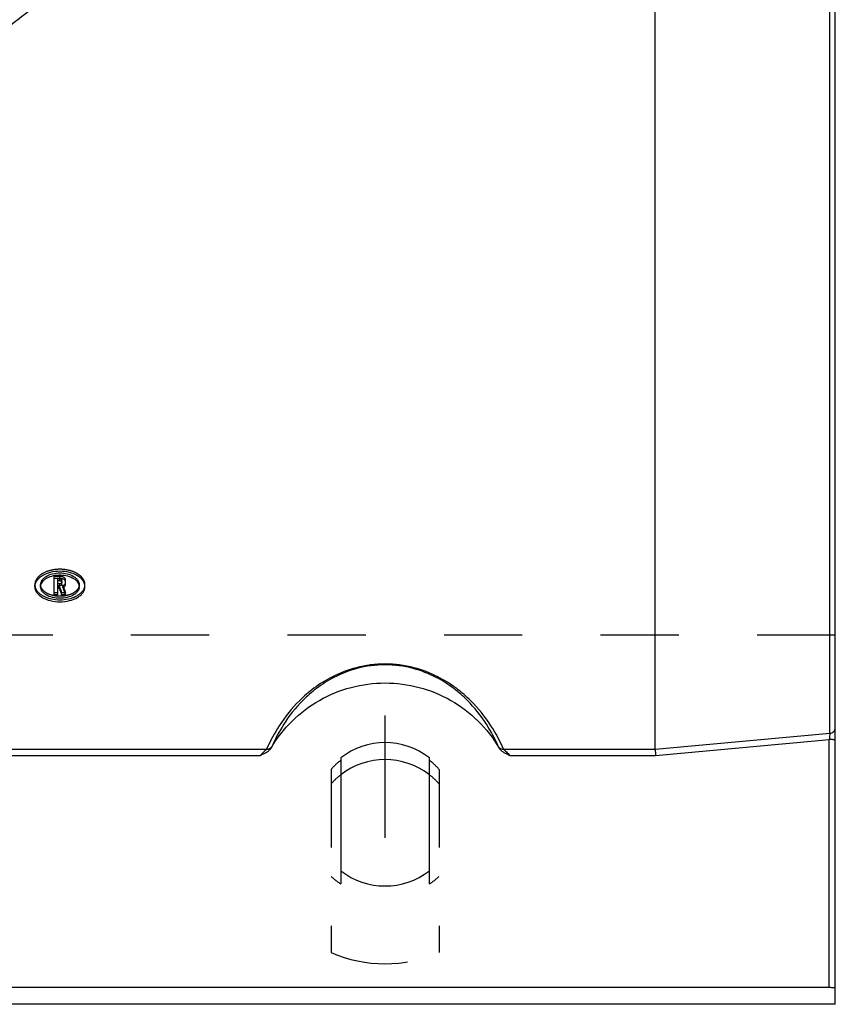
# Model space of a CAD drawing. Header units: millimetres. Extents: x 397 to 603, y 378 to 622.
# Tile 4 of 9: x 530 to 597, y 382 to 465. Entities that reach past the tile are written whole.
import ezdxf

# ---------------------------------------------------------------- set-up
doc = ezdxf.new("R2010")
doc.units = ezdxf.units.MM
doc.header["$LTSCALE"] = 65.185185
doc.linetypes.add('CENTER', pattern=[0.6, 0.375, -0.075, 0.075, -0.075])
doc.linetypes.add('HIDDEN', pattern=[0.2, 0.1, -0.1])
for name, color, linetype in [('FASEN', 7, 'CONTINUOUS'), ('FLAECHEN', 7, 'CONTINUOUS'), ('KOERPER', 7, 'CONTINUOUS'), ('KONST.EL_MIT_GEO', 7, 'CONTINUOUS')]:
    doc.layers.add(name, color=color, linetype=linetype)

msp = doc.modelspace()

# ---------------------------------------------------------------- linework, layer by layer
at = {"layer": 'FASEN', "color": 7, "linetype": 'Continuous'}
msp.add_circle((500, 500), 41.605, dxfattribs=at)
at = {"layer": 'FLAECHEN', "color": 8, "linetype": 'HIDDEN'}
msp.add_line((597.5, 413.259), (402.5, 413.259), dxfattribs=at)
at = {"layer": 'FLAECHEN', "color": 7, "linetype": 'Continuous'}
msp.add_line((597.5, 382.5), (402.5, 382.5), dxfattribs=at)
at = {"layer": 'KOERPER', "color": 2, "linetype": 'CENTER'}
msp.add_line((560, 396.356), (560, 406.558), dxfattribs=at)
at = {"layer": 'KOERPER', "color": 7, "linetype": 'Continuous'}
for p, q in [((556.3, 403.024), (556.3, 393.626)), ((563.7, 393.626), (563.7, 403.024))]:
    msp.add_line(p, q, dxfattribs=at)
at = {"layer": 'KOERPER', "color": 8, "linetype": 'HIDDEN'}
for p, q in [((555.5, 402.071), (555.5, 386.82)), ((564.5, 402.071), (564.5, 386.82)), ((556.3, 393.626), (556.3, 392.533)), ((563.7, 392.533), (563.7, 393.626))]:
    msp.add_line(p, q, dxfattribs=at)
at = {"layer": 'KOERPER', "color": 7, "linetype": 'Continuous'}
for centre, start, end in [((560, 398.27), 52.10672, 127.89328), ((560, 398.38), 232.10672, 307.89328)]:
    msp.add_arc(centre, 6.024, start, end, dxfattribs=at)
at = {"layer": 'KOERPER', "color": 8, "linetype": 'HIDDEN'}
for centre, radius, start, end in [((559.989, 398.09), 6, 127.93903, 138.43095), ((560.011, 398.09), 6, 41.56905, 52.06097), ((559.99, 398.165), 6.733, 228.17527, 236.76721), ((560.01, 398.165), 6.733, 303.23279, 311.82473)]:
    msp.add_arc(centre, radius, start, end, dxfattribs=at)
at = {"layer": 'KONST.EL_MIT_GEO', "color": 7, "linetype": 'Continuous'}
for p, q in [((597.5, 382.5), (597.5, 617.5)), ((597.044, 405.072), (597.044, 594.928)), ((582.5, 403.751), (582.5, 492.683)), ((532.913, 417.97), (532.43, 417.97)), ((532.43, 416.606), (532.43, 417.97)), ((532.913, 417.94), (532.751, 417.94)), ((532.751, 417.366), (532.751, 417.94)), ((532.913, 417.773), (532.751, 417.773)), ((532.913, 417.773), (532.913, 417.94)), ((533.072, 417.462), (533.072, 417.843)), ((533.393, 417.462), (533.393, 417.676)), ((531.309, 417.283), (531.309, 417.451)), ((532.751, 416.774), (532.43, 416.774)), ((532.913, 417.366), (532.751, 417.366)), ((532.851, 417.338), (532.751, 417.338)), ((532.751, 416.606), (532.751, 417.338)), ((532.851, 417.171), (532.751, 417.171)), ((532.851, 417.171), (532.851, 417.338)), ((533.325, 416.774), (533.058, 416.774)), ((533.058, 416.606), (533.058, 416.774)), ((533.163, 417.214), (533.163, 417.381)), ((534.517, 417.283), (534.517, 417.451)), ((532.751, 416.606), (532.43, 416.606)), ((533.387, 416.606), (533.058, 416.606)), ((597, 383.915), (597, 404.553)), ((449.873, 403.751), (550.127, 403.751)), ((569.873, 403.751), (582.5, 403.751)), ((450.386, 403.238), (549.614, 403.238)), ((570.386, 403.238), (582.522, 403.238)), ((403, 383.915), (597, 383.915))]:
    msp.add_line(p, q, dxfattribs=at)
at = {"layer": 'KONST.EL_MIT_GEO', "color": 8, "linetype": 'HIDDEN'}
for p, q in [((532.913, 418.138), (532.43, 418.138)), ((532.43, 417.97), (532.43, 418.138)), ((532.913, 417.533), (532.751, 417.533)), ((532.913, 417.97), (532.913, 418.138)), ((532.913, 417.366), (532.913, 417.533)), ((533.393, 417.676), (533.393, 417.843)), ((530.827, 417.451), (530.827, 417.442)), ((530.827, 417.283), (530.827, 417.451)), ((531.31, 417.442), (531.309, 417.451)), ((533.387, 416.774), (533.325, 416.774)), ((533.387, 416.606), (533.387, 416.774)), ((534.517, 417.451), (534.517, 417.442)), ((535, 417.283), (535, 417.451)), ((535, 417.442), (535, 417.451))]:
    msp.add_line(p, q, dxfattribs=at)
at = {"layer": 'KONST.EL_MIT_GEO', "color": 7, "linetype": 'Continuous'}
for centre, radius, start, end in [((499.703, 499.769), 43.169, 303.5958, 327.34172), ((532.913, 417.195), 0.776, 88.14193, 89.99949), ((532.913, 417.196), 0.774, 86.29499, 88.14333), ((531.626, 417.455), 0.8, 187.44669, 197.36969), ((533.915, 417.283), 0.602, 0.05067, 10.90362), ((534.2, 417.455), 0.8, 342.6303, 352.55331), ((560, 396.856), 6.024, 52.10221, 127.89779)]:
    msp.add_arc(centre, radius, start, end, dxfattribs=at)
at = {"layer": 'KONST.EL_MIT_GEO', "color": 8, "linetype": 'HIDDEN'}
for centre, radius, start, end in [((531.598, 417.451), 0.772, 180.60666, 186.17691), ((531.603, 417.451), 0.777, 186.1748, 187.3858), ((534.223, 417.451), 0.777, 352.6142, 353.8252), ((534.228, 417.451), 0.772, 353.82309, 359.39334), ((559.989, 396.878), 6, 127.9433, 138.43113), ((560.011, 396.878), 6, 41.56887, 52.0567), ((560, 397.019), 11.148, 246.19227, 293.80773)]:
    msp.add_arc(centre, radius, start, end, dxfattribs=at)
at = {"layer": 'KONST.EL_MIT_GEO', "color": 7, "linetype": 'Continuous'}
for centre, major_axis, start_param, end_param in [((534.342, 500), (-13.14, 103.772), -3.81419, -3.805141), ((534.342, 500), (-13.165, 103.972), -3.814065, -3.805033), ((534.671, 500), (-13.165, 103.972), -3.814744, -3.805033)]:
    msp.add_ellipse(centre, major_axis=major_axis, ratio=0.182047, start_param=start_param, end_param=end_param, dxfattribs=at)
at = {"layer": 'KONST.EL_MIT_GEO', "color": 8, "linetype": 'HIDDEN'}
msp.add_ellipse((534.671, 500), major_axis=(-13.14, 103.772), ratio=0.182047, start_param=-3.81487, end_param=-3.805141, dxfattribs=at)
at = {"layer": 'KONST.EL_MIT_GEO', "color": 7, "linetype": 'Continuous'}
for points, knots in [([(540.608, 477.163), (539.551, 475.392), (537.196, 471.997), (533.014, 467.433), (528.266, 463.465), (524.777, 461.256), (522.968, 460.27)], [0, 0, 0, 0, 0.250492, 0.50012, 0.74968, 1, 1, 1, 1]), ([(535, 417.283), (535, 417.367), (534.971, 417.541), (534.846, 417.785), (534.648, 418.008), (534.284, 418.277), (533.696, 418.508), (532.913, 418.601), (532.13, 418.508), (531.542, 418.277), (531.178, 418.008), (530.98, 417.785), (530.856, 417.541), (530.827, 417.367), (530.827, 417.283)], [0, 0, 0, 0, 0.046905, 0.096846, 0.151748, 0.212422, 0.349432, 0.5, 0.650568, 0.787578, 0.848252, 0.903154, 0.953095, 1, 1, 1, 1]), ([(531.309, 417.451), (531.309, 417.515), (531.332, 417.648), (531.428, 417.836), (531.58, 418.006), (531.86, 418.213), (532.312, 418.389), (532.913, 418.46), (533.515, 418.389), (533.967, 418.213), (534.247, 418.006), (534.399, 417.836), (534.495, 417.648), (534.517, 417.515), (534.517, 417.451)], [0, 0, 0, 0, 0.046918, 0.09683, 0.151688, 0.212328, 0.349343, 0.5, 0.650657, 0.787672, 0.848312, 0.90317, 0.953082, 1, 1, 1, 1]), ([(531.309, 417.283), (531.309, 417.345), (531.33, 417.473), (531.419, 417.654), (531.56, 417.82), (531.822, 418.023), (532.247, 418.203), (532.822, 418.289), (533.408, 418.243), (533.86, 418.095), (534.155, 417.913), (534.326, 417.759), (534.448, 417.586), (534.494, 417.459), (534.506, 417.397)], [0, 0, 0, 0, 0.046417, 0.095605, 0.149411, 0.208695, 0.342602, 0.490783, 0.641011, 0.780415, 0.843118, 0.900262, 0.952143, 1, 1, 1, 1]), ([(532.913, 417.94), (532.934, 417.94), (532.973, 417.936), (533.024, 417.916), (533.061, 417.885), (533.072, 417.856), (533.072, 417.843)], [0, 0, 0, 0, 0.302227, 0.576869, 0.807116, 1, 1, 1, 1]), ([(532.913, 417.773), (532.934, 417.773), (532.973, 417.769), (533.024, 417.749), (533.061, 417.718), (533.072, 417.689), (533.072, 417.676)], [0, 0, 0, 0, 0.302244, 0.576895, 0.807136, 1, 1, 1, 1]), ([(533.072, 417.462), (533.072, 417.45), (533.061, 417.421), (533.024, 417.39), (532.973, 417.37), (532.934, 417.366), (532.913, 417.366)], [0, 0, 0, 0, 0.19233, 0.422338, 0.697225, 1, 1, 1, 1]), ([(533.393, 417.676), (533.393, 417.713), (533.366, 417.793), (533.267, 417.884), (533.128, 417.946), (533.02, 417.965), (532.963, 417.969)], [0, 0, 0, 0, 0.195304, 0.424792, 0.69715, 1, 1, 1, 1]), ([(533.163, 417.381), (533.186, 417.389), (533.263, 417.423), (533.334, 417.48), (533.365, 417.532)], [0, 0, 0, 0, 0.282736, 1, 1, 1, 1]), ([(533.163, 417.214), (533.197, 417.226), (533.257, 417.255), (533.332, 417.314), (533.381, 417.384), (533.393, 417.437), (533.393, 417.462)], [0, 0, 0, 0, 0.296014, 0.558723, 0.789482, 1, 1, 1, 1]), ([(533.365, 417.532), (533.369, 417.54), (533.385, 417.57), (533.393, 417.605), (533.393, 417.63)], [0, 0, 0, 0, 0.260709, 1, 1, 1, 1]), ([(530.827, 417.283), (530.827, 417.2), (530.855, 417.028), (530.98, 416.787), (531.178, 416.57), (531.544, 416.309), (532.133, 416.09), (532.913, 416.003), (533.694, 416.09), (534.283, 416.309), (534.648, 416.57), (534.846, 416.787), (534.971, 417.028), (535, 417.2), (535, 417.283)], [0, 0, 0, 0, 0.046965, 0.096616, 0.151113, 0.211481, 0.348577, 0.5, 0.651423, 0.788519, 0.848887, 0.903384, 0.953035, 1, 1, 1, 1]), ([(530.863, 417.216), (530.886, 417.143), (530.955, 416.996), (531.115, 416.8), (531.327, 416.625), (531.683, 416.419), (532.218, 416.246), (532.913, 416.177), (533.609, 416.246), (534.144, 416.419), (534.5, 416.625), (534.712, 416.8), (534.871, 416.996), (534.941, 417.143), (534.964, 417.216)], [0, 0, 0, 0, 0.047617, 0.099126, 0.155495, 0.216958, 0.352997, 0.5, 0.647003, 0.783042, 0.844505, 0.900874, 0.952383, 1, 1, 1, 1]), ([(534.517, 417.283), (534.517, 417.219), (534.495, 417.087), (534.399, 416.902), (534.247, 416.734), (533.966, 416.533), (533.513, 416.364), (532.913, 416.296), (532.313, 416.364), (531.861, 416.533), (531.58, 416.734), (531.428, 416.902), (531.332, 417.087), (531.309, 417.219), (531.309, 417.283)], [0, 0, 0, 0, 0.046958, 0.096643, 0.151187, 0.211591, 0.348676, 0.5, 0.651324, 0.788409, 0.848813, 0.903357, 0.953042, 1, 1, 1, 1]), ([(569.873, 403.751), (569.572, 404.429), (568.797, 405.874), (567.435, 407.575), (565.899, 408.905), (564.329, 409.887), (562.331, 410.651), (560, 410.953), (557.669, 410.651), (555.671, 409.887), (554.101, 408.905), (552.565, 407.575), (551.203, 405.874), (550.428, 404.429), (550.127, 403.751)], [0, 0, 0, 0, 0.08653, 0.190627, 0.252224, 0.32296, 0.405718, 0.5, 0.594282, 0.677039, 0.747776, 0.809373, 0.91347, 1, 1, 1, 1]), ([(569.444, 403.959), (569.159, 404.603), (568.428, 405.98), (567.142, 407.603), (565.688, 408.88), (564.192, 409.831), (562.266, 410.583), (560, 410.884), (557.734, 410.583), (555.808, 409.831), (554.312, 408.88), (552.858, 407.603), (551.572, 405.98), (550.841, 404.603), (550.556, 403.959)], [0, 0, 0, 0, 0.085814, 0.18903, 0.250213, 0.320747, 0.403985, 0.5, 0.596015, 0.679252, 0.749787, 0.810969, 0.914186, 1, 1, 1, 1]), ([(550.504, 403.849), (550.985, 404.667), (552.168, 406.186), (554.465, 407.926), (557.136, 409.02), (560, 409.393), (562.864, 409.02), (565.535, 407.926), (567.832, 406.186), (569.015, 404.667), (569.496, 403.849)], [0, 0, 0, 0, 0.124785, 0.249734, 0.374826, 0.5, 0.625174, 0.750266, 0.875215, 1, 1, 1, 1]), ([(597.044, 405.072), (597.105, 405.077), (597.224, 405.107), (597.375, 405.211), (597.476, 405.359), (597.5, 405.475), (597.5, 405.532)], [0, 0, 0, 0, 0.258988, 0.512421, 0.758698, 1, 1, 1, 1]), ([(597.044, 405.072), (597.039, 405.002), (597.024, 404.829), (597.009, 404.656), (597, 404.553)], [0, 0, 0, 0, 0.402664, 1, 1, 1, 1]), ([(597.5, 404.502), (597.5, 404.507), (597.484, 404.516), (597.457, 404.523), (597.41, 404.532), (597.349, 404.539), (597.274, 404.545), (597.156, 404.551), (597.064, 404.553), (597, 404.553)], [0, 0, 0, 0, 0.027129, 0.086234, 0.178907, 0.302379, 0.452216, 0.62283, 1, 1, 1, 1]), ([(549.614, 403.238), (549.697, 403.276), (549.864, 403.351), (550.108, 403.476), (550.335, 403.631), (550.458, 403.77), (550.504, 403.849)], [0, 0, 0, 0, 0.250505, 0.500904, 0.750906, 1, 1, 1, 1]), ([(550.127, 403.751), (550.097, 403.717), (550.02, 403.643), (549.896, 403.522), (549.756, 403.385), (549.662, 403.288), (549.614, 403.238)], [0, 0, 0, 0, 0.189378, 0.439718, 0.715566, 1, 1, 1, 1]), ([(550.127, 403.751), (550.211, 403.746), (550.382, 403.775), (550.514, 403.891), (550.556, 403.959)], [0, 0, 0, 0, 0.511358, 1, 1, 1, 1]), ([(550.556, 403.959), (550.553, 403.951), (550.536, 403.914), (550.518, 403.877), (550.504, 403.849)], [0, 0, 0, 0, 0.209626, 1, 1, 1, 1]), ([(569.444, 403.959), (569.486, 403.891), (569.618, 403.775), (569.789, 403.746), (569.873, 403.751)], [0, 0, 0, 0, 0.488642, 1, 1, 1, 1]), ([(569.444, 403.959), (569.447, 403.951), (569.464, 403.914), (569.482, 403.877), (569.496, 403.849)], [0, 0, 0, 0, 0.209626, 1, 1, 1, 1]), ([(569.496, 403.849), (569.542, 403.77), (569.665, 403.631), (569.892, 403.476), (570.136, 403.351), (570.303, 403.276), (570.386, 403.238)], [0, 0, 0, 0, 0.249093, 0.499095, 0.749495, 1, 1, 1, 1]), ([(569.873, 403.751), (569.903, 403.717), (569.98, 403.643), (570.104, 403.522), (570.244, 403.385), (570.338, 403.288), (570.386, 403.238)], [0, 0, 0, 0, 0.189378, 0.439718, 0.715566, 1, 1, 1, 1]), ([(582.5, 403.751), (582.5, 403.739), (582.502, 403.711), (582.504, 403.643), (582.509, 403.537), (582.515, 403.394), (582.519, 403.291), (582.522, 403.238)], [0, 0, 0, 0, 0.070559, 0.162465, 0.400375, 0.689384, 1, 1, 1, 1]), ([(597, 383.915), (597.064, 383.915), (597.156, 383.913), (597.274, 383.907), (597.349, 383.901), (597.41, 383.894), (597.457, 383.885), (597.484, 383.878), (597.5, 383.869), (597.5, 383.864)], [0, 0, 0, 0, 0.377172, 0.547784, 0.69762, 0.821093, 0.913767, 0.972871, 1, 1, 1, 1])]:
    msp.add_open_spline(points, degree=3, knots=knots, dxfattribs=at)
at = {"layer": 'KONST.EL_MIT_GEO', "color": 8, "linetype": 'HIDDEN'}
for points, knots in [([(535, 417.451), (535, 417.534), (534.971, 417.708), (534.846, 417.952), (534.648, 418.175), (534.284, 418.444), (533.696, 418.675), (532.913, 418.768), (532.13, 418.675), (531.542, 418.444), (531.178, 418.175), (530.98, 417.952), (530.856, 417.708), (530.827, 417.534), (530.827, 417.451)], [0, 0, 0, 0, 0.04691, 0.096856, 0.151761, 0.212436, 0.349442, 0.5, 0.650558, 0.787564, 0.848239, 0.903144, 0.95309, 1, 1, 1, 1]), ([(533.393, 417.843), (533.393, 417.862), (533.386, 417.903), (533.346, 417.981), (533.249, 418.064), (533.093, 418.124), (532.975, 418.138), (532.913, 418.138)], [0, 0, 0, 0, 0.094495, 0.194678, 0.424535, 0.698566, 1, 1, 1, 1]), ([(533.072, 417.63), (533.072, 417.617), (533.061, 417.588), (533.024, 417.557), (532.973, 417.538), (532.934, 417.533), (532.913, 417.533)], [0, 0, 0, 0, 0.19235, 0.422362, 0.697241, 1, 1, 1, 1]), ([(534.517, 417.442), (534.516, 417.379), (534.492, 417.247), (534.395, 417.063), (534.242, 416.897), (533.961, 416.698), (533.511, 416.53), (532.913, 416.464), (532.316, 416.53), (531.865, 416.698), (531.585, 416.897), (531.432, 417.063), (531.334, 417.247), (531.31, 417.379), (531.31, 417.442)], [0, 0, 0, 0, 0.046954, 0.096711, 0.151343, 0.211807, 0.348864, 0.5, 0.651136, 0.788193, 0.848657, 0.903289, 0.953046, 1, 1, 1, 1])]:
    msp.add_open_spline(points, degree=3, knots=knots, dxfattribs=at)
at = {"layer": 'KONST.EL_MIT_GEO', "color": 7, "linetype": 'Continuous'}
for points in [[(582.5, 403.752), (587.348, 404.191), (592.196, 404.631), (597.044, 405.072)], [(582.522, 403.238), (587.348, 403.676), (592.174, 404.114), (597, 404.553)]]:
    msp.add_open_spline(points, degree=3, dxfattribs=at)

doc.saveas('drawing.dxf')
